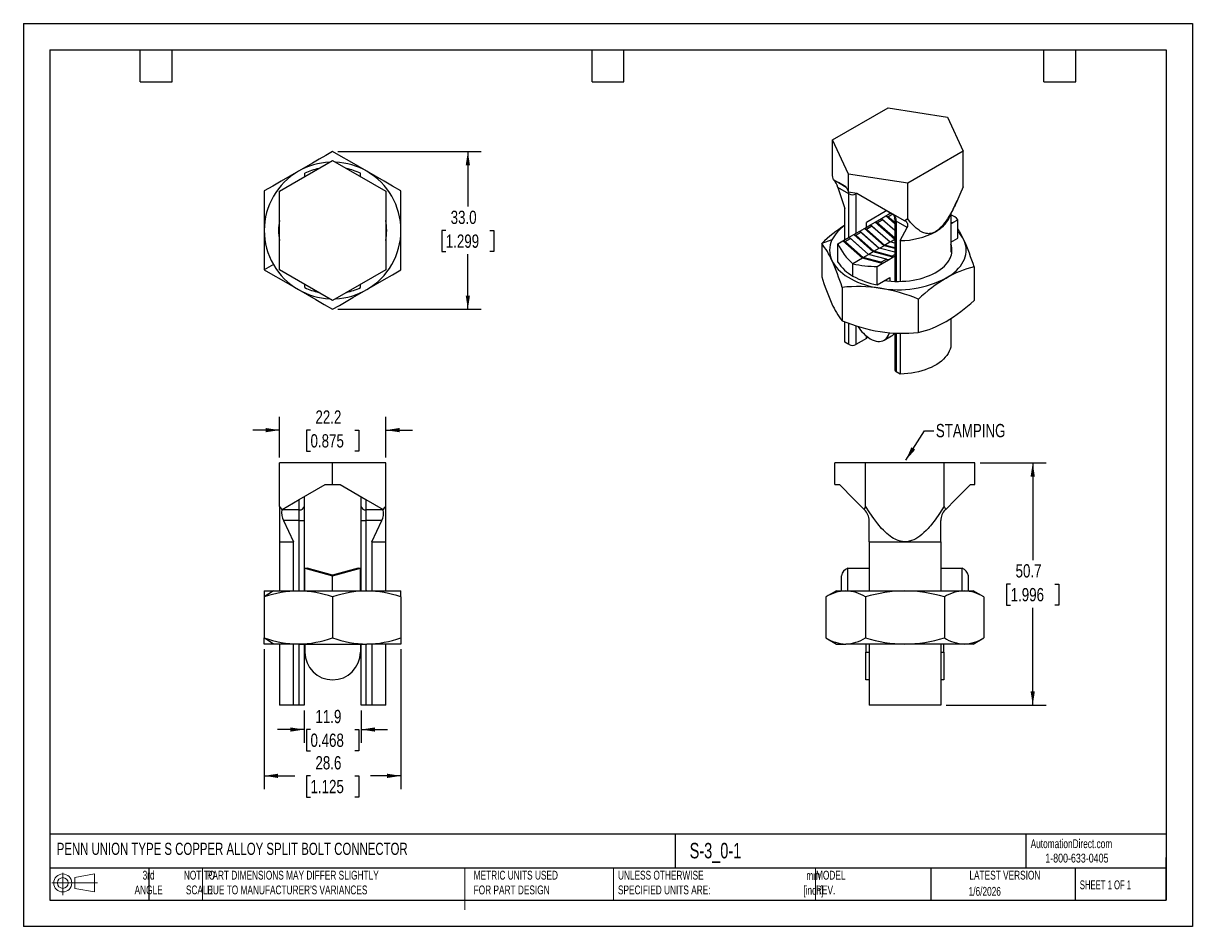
# Model space of a CAD drawing. Header units: millimetres. Extents: x 0 to 244, y 0 to 189.
import ezdxf

# ---------------------------------------------------------------- set-up
doc = ezdxf.new("R2010")
doc.units = ezdxf.units.MM
doc.header["$LTSCALE"] = 0.875
doc.linetypes.add('CENTERX2', pattern=[20.32, 12.7, -2.54, 2.54, -2.54])
doc.layers.add('DIMENSIONS', color=140, linetype='Continuous', lineweight=25)
doc.layers.add('TEXT', color=140, linetype='Continuous', lineweight=25)
doc.layers.add('SLD-DEFPOINTS', color=7, linetype='Continuous')
doc.styles.add('SLDTEXTSTYLE0', font='TXT', dxfattribs={"width": 0.7})
doc.styles.add('SLDTEXTSTYLE1', font='TXT', dxfattribs={"width": 0.65})
doc.styles.add('SLDTEXTSTYLE2', font='TXT', dxfattribs={"width": 0.75})
doc.dimstyles.new('SLDDIMSTYLE0', dxfattribs={"dimtxt": 2.778125, "dimasz": 2.88925, "dimexe": 0, "dimexo": 0.0625, "dimgap": 0.694531, "dimtad": 0, "dimtih": 1, "dimtoh": 1, "dimdec": 1, "dimrnd": 1e-09, "dimzin": 12, "dimdsep": 46, "dimtxsty": 'SLDTEXTSTYLE2', "dimsah": 1, "dimcen": 0.09, "dimadec": 0, "dimazin": 3, "dimtfac": 1, "dimtdec": 1, "dimtmove": 0, "dimatfit": 0, "dimfxl": 0, "dimfrac": 2, "dimtolj": 1, "dimtzin": 12, "dimarcsym": 0})
doc.dimstyles.new('SLDDIMSTYLE1', dxfattribs={"dimtxt": 2.778125, "dimasz": 2.88925, "dimexe": 0, "dimexo": 0.0625, "dimgap": 0.694531, "dimtad": 0, "dimtih": 1, "dimtoh": 1, "dimdec": 1, "dimrnd": 1e-09, "dimzin": 12, "dimdsep": 46, "dimtxsty": 'SLDTEXTSTYLE2', "dimsah": 1, "dimcen": 0.09, "dimadec": 0, "dimazin": 3, "dimtfac": 1, "dimtdec": 1, "dimtofl": 0, "dimtmove": 0, "dimatfit": 3, "dimfxl": 0, "dimfrac": 2, "dimtolj": 1, "dimtzin": 12, "dimarcsym": 0})
doc.dimstyles.new('SLDDIMSTYLE2', dxfattribs={"dimtxt": 0.18, "dimasz": 2.88925, "dimexe": 0, "dimexo": 0.0625, "dimgap": 0, "dimtad": 0, "dimtih": 1, "dimtoh": 1, "dimdec": 0, "dimrnd": 1e-09, "dimzin": 0, "dimdsep": 46, "dimtxsty": 'Standard', "dimsah": 1, "dimcen": 0.09, "dimadec": 0, "dimazin": 0, "dimtfac": 2.88925, "dimtdec": 0, "dimtofl": 0, "dimtmove": 0, "dimatfit": 3, "dimfxl": 0, "dimfrac": 2, "dimtolj": 1, "dimtzin": 0, "dimarcsym": 0})
doc.dimstyles.new('SLDDIMSTYLE3', dxfattribs={"dimtxt": 2.778125, "dimasz": 2.88925, "dimexe": 0, "dimexo": 0.0625, "dimgap": 0.694531, "dimtad": 0, "dimtih": 1, "dimtoh": 1, "dimdec": 1, "dimrnd": 1e-09, "dimzin": 4, "dimdsep": 46, "dimtxsty": 'SLDTEXTSTYLE2', "dimsah": 1, "dimcen": 0.09, "dimadec": 0, "dimazin": 1, "dimtfac": 1, "dimtdec": 1, "dimtofl": 0, "dimtmove": 0, "dimatfit": 3, "dimfxl": 0, "dimfrac": 2, "dimtolj": 1, "dimtzin": 12, "dimarcsym": 0})

# ---------------------------------------------------------------- blocks, each defined once
blk = doc.blocks.new('Block11')
at = {"color": 7, "linetype": 'Continuous', "lineweight": 18}
for p, q in [((0, 2.52), (9.51, 2.52)), ((2.26, 4.65), (2.26, 0)), ((4.79, 3.65), (8.9, 4.4)), ((4.79, 1.4), (4.79, 3.65)), ((8.9, 4.4), (8.9, 0.64)), ((4.79, 1.4), (8.9, 0.64))]:
    blk.add_line(p, q, dxfattribs=at)
for radius in [1.88, 1.12]:
    blk.add_circle((2.26, 2.52), radius, dxfattribs=at)
blk = doc.blocks.new('Block12')
at = {"layer": 'SLD-DEFPOINTS'}
blk.add_blockref('Block11', (0, 0), dxfattribs=at)
blk = doc.blocks.new('_D')
at = {"layer": 'DIMENSIONS'}
for p, q in [((53.55, 98.13), (53.55, 106.62)), ((75.77, 98.13), (75.77, 106.62)), ((53.55, 103.84), (47.99, 103.84)), ((60.04, 103.82), (59.2, 103.82)), ((59.2, 103.82), (59.2, 99.41)), ((69.28, 103.82), (70.13, 103.82)), ((70.13, 103.82), (70.13, 99.41)), ((75.77, 103.84), (81.33, 103.84)), ((59.2, 99.41), (60.04, 99.41)), ((70.13, 99.41), (69.28, 99.41))]:
    blk.add_line(p, q, dxfattribs=at)
for points in [[(53.55, 103.84), (50.66, 104.29), (50.66, 103.4)], [(75.77, 103.84), (78.66, 103.4), (78.66, 104.29)]]:
    blk.add_solid(points, dxfattribs=at)
at = {"layer": 'DIMENSIONS', "char_height": 2.778, "attachment_point": 1, "style": 'SLDTEXTSTYLE2'}
for s, insert in [('22.2', (61.07, 107.97)), ('0.875', (60.04, 102.99))]:
    blk.add_mtext(s, dxfattribs=dict(at, insert=insert))
blk = doc.blocks.new('_D_1')
at = {"layer": 'DIMENSIONS'}
for p, q in [((58.72, 45.21), (58.72, 38.44)), ((70.61, 45.21), (70.61, 38.44)), ((58.72, 41.22), (53.16, 41.22)), ((60.04, 41.2), (59.2, 41.2)), ((59.2, 41.2), (59.2, 36.79)), ((69.28, 41.2), (70.13, 41.2)), ((70.13, 41.2), (70.13, 36.79)), ((70.61, 41.22), (76.16, 41.22)), ((59.2, 36.79), (60.04, 36.79)), ((70.13, 36.79), (69.28, 36.79))]:
    blk.add_line(p, q, dxfattribs=at)
for points in [[(58.72, 41.22), (55.83, 41.66), (55.83, 40.78)], [(70.61, 41.22), (73.5, 40.78), (73.5, 41.66)]]:
    blk.add_solid(points, dxfattribs=at)
at = {"layer": 'DIMENSIONS', "char_height": 2.778, "attachment_point": 1, "style": 'SLDTEXTSTYLE2'}
for s, insert in [('11.9', (61.07, 45.34)), ('0.468', (60.04, 40.37))]:
    blk.add_mtext(s, dxfattribs=dict(at, insert=insert))
blk = doc.blocks.new('_D_2')
at = {"layer": 'DIMENSIONS'}
for p, q in [((50.37, 58), (50.37, 28.76)), ((78.95, 58), (78.95, 28.76)), ((50.37, 31.54), (56.76, 31.54)), ((60.04, 31.52), (59.2, 31.52)), ((59.2, 31.52), (59.2, 27.11)), ((69.28, 31.52), (70.13, 31.52)), ((70.13, 31.52), (70.13, 27.11)), ((78.95, 31.54), (72.56, 31.54)), ((59.2, 27.11), (60.04, 27.11)), ((70.13, 27.11), (69.28, 27.11))]:
    blk.add_line(p, q, dxfattribs=at)
for points in [[(50.37, 31.54), (53.26, 31.09), (53.26, 31.98)], [(78.95, 31.54), (76.06, 31.98), (76.06, 31.09)]]:
    blk.add_solid(points, dxfattribs=at)
at = {"layer": 'DIMENSIONS', "char_height": 2.778, "attachment_point": 1, "style": 'SLDTEXTSTYLE2'}
for s, insert in [('28.6', (61.07, 35.66)), ('1.125', (60.04, 30.69))]:
    blk.add_mtext(s, dxfattribs=dict(at, insert=insert))
blk = doc.blocks.new('_D_3')
at = {"layer": 'DIMENSIONS'}
for p, q in [((65.77, 162.11), (95.71, 162.11)), ((92.93, 162.11), (92.93, 150.61)), ((88.32, 145.59), (87.47, 145.59)), ((87.47, 145.59), (87.47, 141.18)), ((97.55, 145.59), (98.4, 145.59)), ((98.4, 145.59), (98.4, 141.18)), ((87.47, 141.18), (88.32, 141.18)), ((92.93, 129.11), (92.93, 140.62)), ((98.4, 141.18), (97.55, 141.18)), ((65.77, 129.11), (95.71, 129.11))]:
    blk.add_line(p, q, dxfattribs=at)
for points in [[(92.93, 162.11), (92.49, 159.22), (93.38, 159.22)], [(92.93, 129.11), (93.38, 132), (92.49, 132)]]:
    blk.add_solid(points, dxfattribs=at)
at = {"layer": 'DIMENSIONS', "char_height": 2.778, "attachment_point": 1, "style": 'SLDTEXTSTYLE2'}
for s, insert in [('33.0', (89.34, 149.74)), ('1.299', (88.32, 144.76))]:
    blk.add_mtext(s, dxfattribs=dict(at, insert=insert))
blk = doc.blocks.new('_D_4')
at = {"layer": 'DIMENSIONS'}
for p, q in [((200.06, 97.02), (213.83, 97.02)), ((211.05, 97.02), (211.05, 76.67)), ((206.43, 71.65), (205.58, 71.65)), ((205.58, 71.65), (205.58, 67.24)), ((215.67, 71.65), (216.51, 71.65)), ((216.51, 71.65), (216.51, 67.24)), ((205.58, 67.24), (206.43, 67.24)), ((211.05, 46.32), (211.05, 66.68)), ((216.51, 67.24), (215.67, 67.24)), ((192.93, 46.32), (213.83, 46.32))]:
    blk.add_line(p, q, dxfattribs=at)
for points in [[(211.05, 97.02), (210.6, 94.13), (211.49, 94.13)], [(211.05, 46.32), (211.49, 49.21), (210.6, 49.21)]]:
    blk.add_solid(points, dxfattribs=at)
at = {"layer": 'DIMENSIONS', "char_height": 2.778, "attachment_point": 1, "style": 'SLDTEXTSTYLE2'}
for s, insert in [('50.7', (207.46, 75.8)), ('1.996', (206.43, 70.82))]:
    blk.add_mtext(s, dxfattribs=dict(at, insert=insert))

msp = doc.modelspace()

# ---------------------------------------------------------------- linework, layer by layer
at = {"color": 7, "linetype": 'Continuous'}
for p, q in [((0, 188.91), (0, 0)), ((0, 188.91), (244.48, 188.91)), ((244.48, 188.91), (244.48, 0)), ((244.48, 0), (0, 0))]:
    msp.add_line(p, q, dxfattribs=at)
for p, q in [((169.19, 164.54), (180.8, 171.25)), ((180.8, 171.25), (193.2, 169.33)), ((193.2, 169.33), (196.52, 162.18)), ((172.51, 157.39), (169.19, 164.54)), ((169.19, 157.13), (169.19, 164.54)), ((196.52, 162.18), (184.9, 155.47)), ((196.52, 154.76), (196.52, 162.18)), ((53.55, 153.82), (64.66, 160.24)), ((64.66, 160.24), (75.77, 153.82)), ((58.86, 156.89), (58.86, 157.56)), ((70.47, 156.89), (70.47, 157.56)), ((172.51, 153.66), (172.51, 157.39)), ((184.9, 155.47), (172.51, 157.39)), ((169.36, 156.22), (170.43, 155.6)), ((171.98, 154.71), (169.41, 156.19)), ((172.63, 153.26), (170.29, 154.61)), ((170.29, 154.61), (171.75, 150.17)), ((170.43, 155.6), (172.04, 154.68)), ((171.98, 154.71), (170.43, 155.6)), ((171.98, 154.71), (172, 154.7)), ((172.04, 154.67), (171.98, 154.71)), ((172.04, 154.68), (172.51, 153.66)), ((184.9, 148.06), (184.9, 155.47)), ((53.55, 137.4), (53.55, 153.82)), ((75.77, 153.82), (75.77, 137.4)), ((172.51, 153.66), (174.28, 153.38)), ((172.63, 144.18), (172.63, 153.26)), ((174.07, 153.41), (174.07, 153.26)), ((174.07, 153.26), (174.07, 145.01)), ((174.28, 153.38), (180.27, 149.92)), ((193.59, 148.23), (195.27, 151.86)), ((171.75, 143.67), (171.75, 150.17)), ((180.56, 149.76), (176.29, 147.29)), ((180.27, 149.92), (184.28, 147.61)), ((180.27, 149.92), (181.82, 149.03)), ((180.34, 148.63), (181.43, 149.26)), ((181.02, 149.49), (181.02, 149.02)), ((175.85, 146.04), (177.16, 146.79)), ((176.29, 146.29), (176.29, 147.29)), ((177.16, 146.79), (178.1, 147.33)), ((177.16, 146.79), (181.21, 143.2)), ((178.1, 147.33), (179.4, 148.09)), ((182.18, 143.72), (178.1, 147.33)), ((178.54, 147.19), (179.66, 147.83)), ((182.18, 143.96), (178.54, 147.19)), ((179.4, 148.09), (180.34, 148.63)), ((179.4, 148.09), (182.18, 145.62)), ((182.18, 145.6), (179.66, 147.83)), ((182.18, 147), (180.34, 148.63)), ((180.78, 148.48), (181.77, 149.06)), ((182.18, 147.24), (180.78, 148.48)), ((184.39, 147.55), (181.82, 149.03)), ((182.18, 147.99), (182.18, 134.96)), ((184.82, 146.22), (182.48, 147.58)), ((182.48, 147.58), (182.48, 134.95)), ((193.95, 149.01), (193.95, 141.03)), ((193.95, 147.01), (194.34, 147.24)), ((194.03, 147.32), (194.34, 147.24)), ((194.34, 147.24), (195.41, 147.85)), ((195.41, 143.99), (195.41, 147.85)), ((172.67, 144.2), (173.61, 144.74)), ((173.61, 144.74), (174.91, 145.49)), ((177.71, 141.1), (173.61, 144.74)), ((174.05, 144.59), (175.17, 145.24)), ((177.8, 141.26), (174.05, 144.59)), ((174.91, 145.49), (175.85, 146.04)), ((174.91, 145.49), (178.96, 141.9)), ((178.92, 141.91), (175.17, 145.24)), ((179.96, 142.4), (175.85, 146.04)), ((176.29, 145.89), (177.41, 146.54)), ((180.05, 142.56), (176.29, 145.89)), ((181.17, 143.21), (177.41, 146.54)), ((183.36, 143.47), (184.82, 146.22)), ((169.05, 143.61), (166.92, 142.9)), ((166.92, 142.9), (166.92, 135.91)), ((170.3, 142.83), (171.36, 143.45)), ((170.3, 138.97), (170.3, 142.83)), ((171.36, 143.45), (172.67, 144.2)), ((175.47, 139.81), (171.36, 143.45)), ((171.8, 143.3), (172.92, 143.95)), ((175.56, 139.97), (171.8, 143.3)), ((172.67, 144.2), (176.72, 140.6)), ((176.68, 140.61), (172.92, 143.95)), ((177.8, 141.26), (178.92, 141.91)), ((182.18, 141.04), (178.92, 141.91)), ((179.96, 142.4), (179.05, 141.88)), ((182.18, 141.8), (179.96, 142.4)), ((180.05, 142.56), (181.17, 143.21)), ((182.18, 141.99), (180.05, 142.56)), ((182.18, 142.94), (181.17, 143.21)), ((182.18, 143.68), (181.3, 143.17)), ((183.36, 143.47), (183.36, 134.96)), ((193.95, 143.15), (195.41, 143.99)), ((175.47, 139.81), (173.46, 138.65)), ((179.57, 138.71), (175.47, 139.81)), ((175.56, 139.97), (176.68, 140.61)), ((179.31, 138.96), (175.56, 139.97)), ((180.44, 139.61), (176.68, 140.61)), ((177.71, 141.1), (176.81, 140.58)), ((181.82, 140), (177.71, 141.1)), ((181.56, 140.26), (177.8, 141.26)), ((179.31, 138.96), (180.44, 139.61)), ((179.57, 138.71), (180.87, 139.46)), ((180.56, 139.54), (180.87, 139.46)), ((180.87, 139.46), (181.82, 140)), ((181.56, 140.26), (182.18, 140.61)), ((181.82, 140), (182.18, 140.21)), ((193.59, 139.66), (193.78, 139.79)), ((52.29, 138.47), (50.37, 137.36)), ((64.66, 130.98), (53.55, 137.4)), ((75.77, 137.4), (64.66, 130.98)), ((173.46, 136.06), (173.46, 138.65)), ((178.51, 138.09), (179.57, 138.71)), ((178.51, 134.23), (178.51, 138.09)), ((198.79, 137.97), (198.79, 130.98)), ((178.51, 134.23), (181.19, 135.78)), ((181.19, 135.78), (181.19, 135.02)), ((58.86, 133.66), (58.86, 134.34)), ((70.47, 133.66), (70.47, 134.34)), ((171.19, 133.7), (171.19, 126.71)), ((187.12, 131.24), (187.12, 124.25)), ((193.95, 127.19), (193.95, 121.67)), ((171.75, 122.25), (171.75, 126.5)), ((172.63, 121.74), (172.63, 126.16)), ((174.07, 125.67), (174.07, 121.74)), ((172.63, 121.74), (171.75, 122.25)), ((176.29, 123.02), (174.07, 121.74)), ((176.29, 123.02), (176.29, 123.5)), ((176.29, 123.02), (176.48, 123.36)), ((179.99, 122.66), (181.51, 123.54)), ((182.18, 124.13), (182.18, 116.48)), ((182.48, 124.12), (182.48, 116.06)), ((183.36, 124.1), (183.36, 115.55)), ((183.36, 115.55), (182.48, 116.06)), ((53.55, 87.94), (53.55, 97.02)), ((64.66, 97.02), (53.55, 97.02)), ((64.66, 92.45), (64.66, 97.02)), ((75.77, 97.02), (64.66, 97.02)), ((75.77, 87.94), (75.77, 97.02)), ((169.69, 92.45), (169.69, 97.02)), ((176.11, 97.02), (169.69, 97.02)), ((176.11, 87.94), (176.11, 97.02)), ((192.53, 97.02), (176.11, 97.02)), ((192.53, 87.94), (192.53, 97.02)), ((198.95, 97.02), (192.53, 97.02)), ((198.95, 92.45), (198.95, 97.02)), ((57.7, 89.35), (63.07, 92.45)), ((63.07, 92.45), (64.66, 92.45)), ((64.66, 92.45), (66.25, 92.45)), ((66.25, 92.45), (71.62, 89.35)), ((169.69, 92.45), (170.61, 92.45)), ((170.61, 92.45), (173.71, 89.35)), ((194.93, 89.35), (198.03, 92.45)), ((198.03, 92.45), (198.95, 92.45)), ((54.11, 87.27), (57.7, 89.35)), ((57.7, 87.16), (57.7, 89.35)), ((58.72, 89.93), (58.72, 87.88)), ((70.61, 87.88), (70.61, 89.93)), ((71.62, 89.35), (75.22, 87.27)), ((71.62, 89.35), (71.62, 87.16)), ((173.71, 89.35), (175.79, 87.27)), ((194.93, 89.35), (192.86, 87.27)), ((57.7, 87.16), (54.07, 87.16)), ((57.7, 84.92), (57.7, 87.16)), ((58.72, 87.88), (58.72, 84.92)), ((70.61, 84.92), (70.61, 87.88)), ((75.25, 87.16), (71.62, 87.16)), ((71.62, 87.16), (71.62, 84.92)), ((175.9, 87.16), (175.79, 87.27)), ((192.74, 87.16), (192.86, 87.27)), ((54.39, 84.92), (56.46, 80.51)), ((57.7, 84.92), (54.39, 84.92)), ((57.7, 84.92), (58.72, 84.92)), ((57.7, 70.22), (57.7, 84.92)), ((58.72, 84.92), (58.72, 70.22)), ((70.61, 84.92), (71.62, 84.92)), ((70.61, 70.22), (70.61, 84.92)), ((74.94, 84.92), (71.62, 84.92)), ((71.62, 84.92), (71.62, 70.22)), ((72.87, 80.51), (74.94, 84.92)), ((176.83, 80.51), (176.83, 84.92)), ((191.82, 80.51), (191.82, 84.92)), ((53.55, 80.51), (53.55, 70.22)), ((53.55, 80.51), (56.46, 80.51)), ((56.46, 70.22), (56.46, 80.51)), ((72.87, 80.51), (75.77, 80.51)), ((72.87, 80.51), (72.87, 70.22)), ((75.77, 70.22), (75.77, 80.51)), ((176.83, 80.51), (184.32, 80.51)), ((176.83, 80.51), (176.83, 70.22)), ((184.32, 80.51), (191.82, 80.51)), ((191.82, 80.51), (191.82, 70.22)), ((58.86, 70.22), (58.86, 74.95)), ((58.86, 74.95), (64.66, 73.4)), ((58.86, 74.95), (59.35, 74.95)), ((64.66, 73.53), (59.35, 74.95)), ((64.66, 73.4), (70.47, 74.95)), ((69.98, 74.95), (64.66, 73.53)), ((64.66, 73.53), (64.66, 73.4)), ((64.66, 70.22), (64.66, 73.4)), ((69.98, 74.95), (70.47, 74.95)), ((70.47, 70.22), (70.47, 74.95)), ((171.04, 70.22), (171.04, 73.4)), ((172.37, 70.22), (172.37, 74.95)), ((172.37, 74.95), (173.88, 74.95)), ((173.88, 74.95), (175.72, 74.95)), ((175.72, 74.95), (176.83, 74.95)), ((191.82, 74.95), (192.93, 74.95)), ((192.93, 74.95), (194.77, 74.95)), ((194.77, 74.95), (196.27, 74.95)), ((196.27, 70.22), (196.27, 74.95)), ((197.61, 70.22), (197.61, 73.4)), ((52.29, 70.22), (50.37, 68.95)), ((50.37, 70.22), (52.29, 70.22)), ((50.37, 68.95), (50.37, 60.39)), ((52.29, 70.22), (57.52, 70.22)), ((57.52, 70.22), (71.81, 70.22)), ((64.66, 68.95), (64.66, 60.39)), ((71.81, 70.22), (78.95, 70.22)), ((78.95, 68.95), (78.95, 60.39)), ((170.03, 70.22), (167.82, 68.95)), ((167.82, 68.95), (167.82, 60.39)), ((170.03, 70.22), (171.95, 70.22)), ((171.95, 70.22), (184.32, 70.22)), ((176.07, 68.95), (176.07, 60.39)), ((184.32, 70.22), (196.7, 70.22)), ((192.57, 68.95), (192.57, 60.39)), ((196.7, 70.22), (198.61, 70.22)), ((200.82, 68.95), (198.61, 70.22)), ((200.82, 68.95), (200.82, 60.39)), ((52.29, 59.11), (50.37, 60.39)), ((50.37, 59.11), (50.37, 60.39)), ((52.29, 59.11), (50.37, 59.11)), ((57.52, 59.11), (52.29, 59.11)), ((53.55, 59.11), (53.55, 46.32)), ((56.46, 46.32), (56.46, 59.11)), ((57.52, 59.11), (71.81, 59.11)), ((57.7, 46.32), (57.7, 59.11)), ((58.72, 59.11), (58.72, 46.32)), ((58.86, 59.11), (58.86, 57.41)), ((70.47, 59.11), (70.47, 57.41)), ((70.61, 46.32), (70.61, 59.11)), ((71.62, 59.11), (71.62, 46.32)), ((78.95, 59.11), (71.81, 59.11)), ((72.87, 59.11), (72.87, 46.32)), ((75.77, 46.32), (75.77, 59.11)), ((78.95, 60.39), (78.95, 59.11)), ((167.82, 60.39), (170.03, 59.11)), ((170.03, 59.11), (171.95, 59.11)), ((184.32, 59.11), (171.95, 59.11)), ((176.17, 59.11), (176.17, 57.41)), ((176.83, 59.11), (176.83, 46.32)), ((196.7, 59.11), (184.32, 59.11)), ((191.82, 59.11), (191.82, 46.32)), ((192.48, 57.41), (192.48, 59.11)), ((198.61, 59.11), (196.7, 59.11)), ((198.61, 59.11), (200.82, 60.39)), ((176.17, 51.61), (176.17, 57.41)), ((176.17, 57.41), (176.83, 57.41)), ((191.82, 57.41), (192.48, 57.41)), ((192.48, 57.41), (192.48, 51.61)), ((176.83, 51.61), (176.17, 51.61)), ((192.48, 51.61), (191.82, 51.61)), ((56.46, 46.32), (53.55, 46.32)), ((57.7, 46.32), (56.46, 46.32)), ((58.72, 46.32), (57.7, 46.32)), ((71.62, 46.32), (70.61, 46.32)), ((72.87, 46.32), (71.62, 46.32)), ((75.77, 46.32), (72.87, 46.32)), ((191.82, 46.32), (176.83, 46.32))]:
    msp.add_line(p, q)
at = {"color": 140, "linetype": 'Continuous', "lineweight": 18}
for p, q in [((37.48, 12.22), (37.48, 5.56)), ((92.3, 12.22), (92.3, 5.56)), ((92.3, 10.14), (92.3, 3.48)), ((123.37, 12.22), (123.37, 5.56)), ((165.64, 12.22), (165.64, 5.56))]:
    msp.add_line(p, q, dxfattribs=at)
at = {"flags": 128}
for points in [[(64.66, 162.11), (63.23, 161.28), (61.83, 160.48), (60.42, 159.66), (58.98, 158.83), (57.52, 157.99)], [(71.81, 157.99), (69.99, 159.04), (68.19, 160.07), (66.45, 161.08), (64.66, 162.11)], [(57.52, 157.99), (55.7, 156.94), (53.91, 155.9), (52.17, 154.9), (50.37, 153.86)], [(78.95, 153.86), (77.16, 154.9), (75.41, 155.9), (73.62, 156.94), (71.81, 157.99)], [(169.36, 156.22), (169.26, 156.73), (169.19, 157.13)], [(169.36, 156.22), (169.39, 156.21), (169.41, 156.19)], [(196.52, 154.76), (195.83, 153.13), (195.17, 151.64), (194.99, 151.28), (194.82, 150.92), (194.65, 150.58), (194.48, 150.24), (194.31, 149.92), (194.15, 149.6), (193.84, 149.05), (193.53, 148.53), (193.23, 148.04), (192.92, 147.59), (192.62, 147.17), (192.32, 146.78), (192.01, 146.43), (191.71, 146.12), (191.21, 145.68), (190.71, 145.34)], [(50.37, 153.86), (50.38, 151.79), (50.37, 149.78), (50.37, 147.71), (50.37, 145.61)], [(78.95, 145.61), (78.95, 147.71), (78.95, 149.78), (78.95, 151.8), (78.95, 153.86)], [(172.63, 153.26), (172.62, 153.51), (172.61, 153.64)], [(177.41, 146.54), (177.29, 146.62), (177.19, 146.7), (177.16, 146.73), (177.15, 146.76), (177.14, 146.77), (177.15, 146.78), (177.15, 146.78), (177.16, 146.79)], [(178.1, 147.33), (178.11, 147.34), (178.12, 147.34), (178.14, 147.34), (178.16, 147.34), (178.2, 147.33), (178.26, 147.31), (178.4, 147.26), (178.54, 147.19)], [(179.66, 147.83), (179.54, 147.91), (179.44, 147.99), (179.41, 148.03), (179.39, 148.05), (179.39, 148.06), (179.39, 148.07), (179.39, 148.08), (179.4, 148.09)], [(180.34, 148.63), (180.35, 148.63), (180.37, 148.64), (180.38, 148.64), (180.4, 148.64), (180.45, 148.63), (180.51, 148.61), (180.65, 148.55), (180.78, 148.48)], [(184.9, 148.06), (184.56, 147.8), (184.28, 147.61)], [(184.39, 147.55), (184.33, 147.58), (184.28, 147.61)], [(190.71, 145.34), (190.38, 145.17), (190.04, 145.05), (189.71, 144.97), (189.48, 144.94), (189.25, 144.93), (189.03, 144.94), (188.8, 144.97), (188.55, 145.02), (188.3, 145.1), (188.04, 145.2), (187.79, 145.32), (187.53, 145.47), (187.28, 145.64), (186.7, 146.09), (186.11, 146.64), (185.52, 147.3), (184.9, 148.06)], [(50.37, 145.61), (50.37, 143.51), (50.37, 141.44), (50.38, 139.43), (50.37, 137.36)], [(78.95, 137.36), (78.95, 139.43), (78.95, 141.45), (78.95, 143.52), (78.95, 145.61)], [(173.61, 144.74), (173.62, 144.75), (173.63, 144.75), (173.65, 144.75), (173.67, 144.75), (173.71, 144.74), (173.77, 144.72), (173.91, 144.66), (174.05, 144.59)], [(175.17, 145.24), (175.05, 145.32), (174.95, 145.4), (174.92, 145.43), (174.9, 145.46), (174.9, 145.47), (174.9, 145.48), (174.9, 145.49), (174.91, 145.49)], [(175.85, 146.04), (175.86, 146.04), (175.88, 146.04), (175.89, 146.05), (175.91, 146.04), (175.96, 146.03), (176.02, 146.02), (176.16, 145.96), (176.29, 145.89)], [(171.36, 143.45), (171.37, 143.45), (171.39, 143.45), (171.4, 143.45), (171.42, 143.45), (171.47, 143.44), (171.53, 143.42), (171.67, 143.37), (171.8, 143.3)], [(172.92, 143.95), (172.8, 144.02), (172.7, 144.1), (172.67, 144.14), (172.66, 144.17), (172.65, 144.18), (172.66, 144.19), (172.66, 144.19), (172.67, 144.2)], [(192.96, 135.65), (193.56, 136.02), (194.12, 136.41), (194.64, 136.82), (195.12, 137.25), (195.54, 137.69), (195.92, 138.15), (196.25, 138.62), (196.53, 139.1), (196.76, 139.59), (196.94, 140.09), (197.06, 140.59), (197.13, 141.1), (197.14, 141.61), (197.1, 142.11), (197, 142.62), (196.86, 143.12), (196.65, 143.61)], [(180.09, 135.15), (180.68, 135.07), (181.44, 135), (182.21, 134.96), (182.98, 134.95), (183.75, 134.97), (184.52, 135.02), (185.28, 135.1), (186.03, 135.21), (186.76, 135.35), (187.48, 135.52), (188.17, 135.72), (188.84, 135.94), (189.48, 136.19), (190.09, 136.46), (190.67, 136.76), (191.21, 137.08), (191.71, 137.42), (192.17, 137.77), (192.58, 138.15), (192.96, 138.54), (193.28, 138.95), (193.55, 139.36), (193.78, 139.79)], [(180.87, 139.46), (180.86, 139.46), (180.85, 139.45), (180.84, 139.45), (180.82, 139.45), (180.77, 139.46), (180.71, 139.48), (180.57, 139.54), (180.44, 139.61)], [(181.56, 140.26), (181.68, 140.18), (181.78, 140.1), (181.81, 140.07), (181.83, 140.04), (181.83, 140.03), (181.83, 140.02), (181.82, 140.01), (181.82, 140)], [(50.37, 137.36), (52.17, 136.33), (53.91, 135.32), (55.7, 134.29), (57.52, 133.24)], [(71.81, 133.24), (73.62, 134.29), (75.42, 135.32), (77.16, 136.33), (78.95, 137.36)], [(169.05, 139.34), (169.31, 138.86), (169.61, 138.38), (169.97, 137.92), (170.37, 137.47), (170.82, 137.03), (171.32, 136.61), (171.86, 136.21), (172.44, 135.83), (173.07, 135.47), (173.73, 135.13), (174.42, 134.82), (175.15, 134.53), (175.9, 134.27), (176.68, 134.04), (177.49, 133.83), (178.31, 133.66), (179.16, 133.51)], [(179.31, 138.96), (179.44, 138.88), (179.53, 138.8), (179.56, 138.77), (179.58, 138.74), (179.58, 138.73), (179.58, 138.72), (179.58, 138.71), (179.57, 138.71)], [(57.52, 133.24), (59.34, 132.19), (61.13, 131.15), (62.87, 130.15), (64.66, 129.11)], [(64.66, 129.11), (66.09, 129.94), (67.49, 130.75), (68.91, 131.56), (70.35, 132.4), (71.81, 133.24)], [(177.09, 122.95), (177.49, 122.74), (177.89, 122.58), (178.28, 122.46), (178.66, 122.4), (179.02, 122.39), (179.37, 122.43), (179.69, 122.52), (179.99, 122.66), (180.26, 122.85), (180.5, 123.08), (180.71, 123.36), (180.88, 123.68), (181.02, 124.04), (181.06, 124.21)], [(193.95, 121.67), (193.89, 121.22), (193.77, 120.77), (193.6, 120.33), (193.38, 119.9), (193.1, 119.48), (192.77, 119.07), (192.39, 118.67), (191.97, 118.29), (191.5, 117.93), (190.98, 117.59), (190.43, 117.27), (189.84, 116.97), (189.21, 116.7), (188.56, 116.46), (187.87, 116.24), (187.16, 116.05), (186.43, 115.89), (185.68, 115.76), (184.91, 115.66), (184.14, 115.59), (183.36, 115.55)], [(54.11, 87.27), (53.79, 87.64), (53.55, 87.94)], [(53.55, 87.94), (53.55, 86.43), (53.55, 85.08), (53.55, 84.75), (53.55, 84.44), (53.55, 84.14), (53.55, 83.85), (53.55, 83.57), (53.55, 83.3), (53.55, 82.84), (53.55, 82.42), (53.55, 82.04), (53.55, 81.7), (53.55, 81.4), (53.55, 81.14), (53.55, 80.93), (53.55, 80.76), (53.55, 80.57), (53.55, 80.51)], [(54.11, 87.27), (54.09, 87.21), (54.07, 87.16)], [(75.77, 87.94), (75.47, 87.56), (75.22, 87.27)], [(75.25, 87.16), (75.23, 87.22), (75.22, 87.27)], [(75.77, 80.51), (75.77, 80.54), (75.77, 80.62), (75.77, 80.76), (75.77, 80.88), (75.77, 81.03), (75.77, 81.21), (75.77, 81.4), (75.77, 81.65), (75.77, 81.92), (75.77, 82.22), (75.77, 82.55), (75.77, 82.91), (75.77, 83.3), (75.77, 84.26), (75.77, 85.35), (75.77, 86.58), (75.77, 87.94)], [(176.11, 87.94), (175.93, 87.56), (175.79, 87.27)], [(184.32, 80.51), (183.85, 80.54), (183.38, 80.62), (182.91, 80.76), (182.58, 80.88), (182.26, 81.03), (181.94, 81.21), (181.62, 81.4), (181.26, 81.65), (180.9, 81.92), (180.55, 82.22), (180.19, 82.55), (179.83, 82.91), (179.46, 83.3), (178.65, 84.26), (177.82, 85.35), (176.98, 86.58), (176.11, 87.94)], [(192.53, 87.94), (191.57, 86.43), (190.62, 85.08), (190.38, 84.75), (190.14, 84.44), (189.9, 84.14), (189.66, 83.85), (189.42, 83.57), (189.18, 83.3), (188.74, 82.84), (188.31, 82.42), (187.88, 82.04), (187.45, 81.7), (187.02, 81.4), (186.59, 81.14), (186.16, 80.93), (185.73, 80.76), (185.03, 80.57), (184.32, 80.51)], [(192.86, 87.27), (192.67, 87.64), (192.53, 87.94)], [(50.37, 70.22), (50.37, 70.14), (50.37, 69.88), (50.38, 69.49), (50.37, 68.95)], [(78.95, 68.95), (78.95, 69.49), (78.95, 69.88), (78.95, 70.14), (78.95, 70.22)]]:
    msp.add_lwpolyline(points, dxfattribs=at)
for centre, radius, start, end in [((64.66, 145.61), 14.29, 92.4569, 120), ((64.66, 145.61), 14.29, 60, 87.5431), ((64.66, 145.61), 14.29, 120, 180), ((64.1, 147.08), 11.72, 101.5413, 116.5842), ((64.96, 146.36), 12.48, 63.8298, 77.9887), ((64.66, 145.61), 14.29, 0, 60), ((167.29, 153.97), 3.07, 11.9587, 46.319), ((173.35, 154.64), 1.56, 242.6097, 297.3903), ((64.66, 145.61), 11.31, 169.2518, 190.7482), ((64.66, 145.61), 11.31, 349.2518, 10.7482), ((189.37, 119.2), 32.65, 122.6578, 133.447), ((181.02, 148.17), 1.17, 351.1995, 47.0318), ((180.89, 147.73), 1.6, 354.3796, 54.302), ((182.69, 148.04), 0.511, 185.7114, 245.6239), ((184.01, 146.69), 0.937, 330.0752, 66.1001), ((187.64, 151.29), 6.69, 297.308, 332.7882), ((191.91, 144.42), 4.9, 44.4812, 65.3507), ((194.29, 147.74), 0.505, 228.5298, 276.2389), ((64.66, 145.61), 14.29, 180, 210), ((64.66, 145.61), 14.29, 300, 0), ((176.18, 140.04), 7.97, 123.733, 153.3835), ((183.26, 159.25), 15.78, 270.3707, 298.1997), ((181.54, 136.91), 16.53, 23.9075, 32.9908), ((190.43, 140.65), 6.89, 25.5092, 43.8181), ((153.56, 132.46), 16.96, 23.9398, 37.9956), ((173.52, 141.48), 4.95, 154.4428, 205.5572), ((181.52, 148.02), 12.37, 204.8237, 229.302), ((179.85, 142.57), 0.198, 303.0811, 358.0656), ((190.27, 141.47), 3.89, 334.3471, 18.8245), ((148.87, 122.31), 52.32, 17.423, 24.0329), ((175.36, 139.97), 0.198, 303.0811, 358.0656), ((177.61, 141.27), 0.197, 302.9298, 358.2169), ((64.66, 145.61), 14.29, 210, 240), ((121.42, 118.09), 52.16, 17.413, 24.0428), ((177.56, 143.68), 8.65, 212.9362, 241.7007), ((178.07, 157.36), 19.27, 256.162, 271.3029), ((203.84, 116.83), 21.74, 103.4301, 120.0388), ((216.13, 151.31), 51.56, 197.3747, 204.0812), ((181.59, 150.64), 16.7, 240.8825, 259.3793), ((182.89, 155.07), 21.87, 260.1775, 297.4085), ((210.57, 106.29), 34.23, 120.9562, 133.2173), ((64.66, 145.61), 14.29, 240, 267.5431), ((64.36, 144.86), 12.48, 243.8298, 257.9887), ((64.66, 145.61), 14.29, 272.4569, 300), ((65.22, 144.14), 11.72, 281.5413, 296.5842), ((174.4, 101.44), 32.42, 81.5697, 95.6911), ((173.18, 97.48), 36.53, 67.5553, 80.581), ((184.49, 137.12), 16.89, 203.9124, 218.023), ((175.09, 156.27), 34.66, 301.0317, 313.1417), ((185.09, 160.31), 36.36, 247.5252, 260.6111), ((181.41, 129.92), 8.2, 212.35, 238.1832), ((182.05, 145.45), 21.8, 283.4529, 300.0161), ((183.92, 156.86), 32.77, 261.6459, 275.6149), ((180.85, 125), 1.59, 294.2569, 326.4577), ((173.35, 123.13), 1.56, 242.6097, 297.3903), ((182.69, 116.53), 0.511, 185.6948, 245.6253), ((57.33, 86.48), 3.33, 168.1805, 207.9734), ((57.83, 88.06), 0.907, 261.9505, 348.5782), ((71.5, 88.06), 0.907, 191.4218, 278.0495), ((71.99, 86.48), 3.33, 332.0303, 11.8157), ((173.65, 84.92), 3.18, 0, 45), ((194.99, 84.92), 3.18, 135, 180), ((173.11, 72.97), 2.11, 110.3231, 168.3912), ((195.56, 72.99), 2.09, 11.2305, 70.0552), ((57.84, 47.79), 22.44, 90.8228, 109.4333), ((57.2, 47.79), 22.44, 70.5654, 89.1785), ((72.11, 47.9), 22.33, 90.7758, 109.4803), ((71.48, 47.79), 22.44, 70.567, 89.1768), ((172.23, 62.01), 8.22, 91.9739, 122.4103), ((171.65, 61.95), 8.28, 57.6942, 87.9215), ((184.67, 40.71), 29.52, 90.6661, 106.9218), ((183.98, 40.71), 29.52, 73.078, 89.334), ((197, 61.95), 8.28, 92.0776, 122.3066), ((196.39, 61.95), 8.28, 57.6992, 87.9165), ((57.82, 81.46), 22.35, 250.5287, 269.2152), ((57.16, 81.75), 22.64, 270.9057, 289.3504), ((72.11, 81.45), 22.34, 250.5259, 269.2179), ((71.45, 81.76), 22.65, 270.9095, 289.3467), ((172.23, 67.33), 8.23, 237.5929, 268.0228), ((171.61, 67.49), 8.39, 272.2803, 302.104), ((184.65, 88.52), 29.41, 253.0485, 269.3636), ((183.94, 88.88), 29.77, 270.7346, 286.8534), ((196.98, 67.33), 8.23, 237.5936, 268.0221), ((196.36, 67.49), 8.39, 272.2758, 302.1085), ((64.66, 57.41), 5.8, 180, 270), ((64.66, 57.41), 5.8, 270, 0)]:
    msp.add_arc(centre, radius, start, end)
at = {"layer": 'TEXT'}
for p, q in [((5.56, 183.36), (238.92, 183.36)), ((5.56, 183.36), (5.56, 5.56)), ((24.45, 176.69), (24.45, 183.36)), ((31.11, 176.69), (31.11, 183.36)), ((118.9, 176.69), (118.9, 183.36)), ((125.57, 176.69), (125.57, 183.36)), ((213.36, 176.69), (213.36, 183.36)), ((220.03, 176.69), (220.03, 183.36)), ((238.92, 183.36), (238.92, 5.56)), ((24.45, 176.69), (31.11, 176.69)), ((118.9, 176.69), (125.57, 176.69)), ((213.36, 176.69), (220.03, 176.69)), ((238.92, 19.36), (5.56, 19.36)), ((136.29, 19.36), (136.29, 12.22)), ((209.63, 19.36), (209.63, 12.22)), ((238.92, 5.56), (238.92, 14.45)), ((238.92, 12.22), (5.56, 12.22)), ((26.25, 12.22), (26.25, 5.56)), ((189.71, 12.22), (189.71, 5.56)), ((219.93, 12.22), (219.93, 5.56)), ((5.56, 5.56), (238.92, 5.56))]:
    msp.add_line(p, q, dxfattribs=at)

# ---------------------------------------------------------------- block references
at = {"layer": 'SLD-DEFPOINTS'}
msp.add_blockref('Block12', (5.98, 6.61), dxfattribs=at)

# ---------------------------------------------------------------- texts
at = {"layer": 'TEXT', "linetype": 'CENTERX2', "lineweight": 18}
for s, insert, char_height, attachment_point, style in [('STAMPING', (190.79, 105.14), 2.778, 1, 'SLDTEXTSTYLE2'), ('PENN UNION TYPE S COPPER ALLOY SPLIT BOLT CONNECTOR', (6.97, 17.55), 2.5466, 1, 'SLDTEXTSTYLE0'), ('S-3_0-1', (139.31, 17.52), 3.241, 1, 'SLDTEXTSTYLE0'), ('AutomationDirect.com', (210.61, 18.27), 1.8521, 1, 'SLDTEXTSTYLE0'), ('1-800-633-0405', (213.67, 15.26), 1.8521, 1, 'SLDTEXTSTYLE2'), ('3rd^JANGLE', (26.19, 11.69), 1.852, 2, 'SLDTEXTSTYLE0'), ('NOT TO^JSCALE', (36.83, 11.69), 1.8521, 2, 'SLDTEXTSTYLE0'), ("PART DIMENSIONS MAY DIFFER SLIGHTLY ^JDUE TO MANUFACTURER'S VARIANCES", (38.37, 11.69), 1.8521, 1, 'SLDTEXTSTYLE0'), ('METRIC UNITS USED ^JFOR PART DESIGN', (94.15, 11.69), 1.8521, 1, 'SLDTEXTSTYLE0'), ('UNLESS OTHERWISE ^JSPECIFIED UNITS ARE:', (124.32, 11.69), 1.8521, 1, 'SLDTEXTSTYLE0'), ('mm^J[inch]', (165.15, 11.61), 1.852, 2, 'SLDTEXTSTYLE0'), ('MODEL ^JREV.', (165.73, 11.69), 1.8521, 1, 'SLDTEXTSTYLE0'), ('LATEST VERSION', (205.23, 11.69), 1.8521, 2, 'SLDTEXTSTYLE0'), ('1/6/2026', (201.02, 8.31), 1.852, 2, 'SLDTEXTSTYLE0'), ('SHEET 1 OF 1', (220.89, 9.67), 1.8521, 1, 'SLDTEXTSTYLE1')]:
    msp.add_mtext(s, dxfattribs=dict(at, insert=insert, char_height=char_height, attachment_point=attachment_point, style=style))

# ---------------------------------------------------------------- dimensions: what is measured, and where the dimension line sits
at = {"layer": 'DIMENSIONS'}
for base, p1, p2, angle, dimstyle, picture, middle in [((92.93, 129.11), (64.66, 162.11), (64.66, 129.11), 90, 'SLDDIMSTYLE3', '_D_3', (92.93, 145.61)), ((211.05, 46.32), (198.95, 97.02), (191.82, 46.32), 90, 'SLDDIMSTYLE1', '_D_4', (211.05, 71.67)), ((50.37, 31.54), (78.95, 59.11), (50.37, 59.11), 0, 'SLDDIMSTYLE1', '_D_2', (64.66, 31.54))]:
    dim = msp.add_linear_dim(base=base, p1=p1, p2=p2, angle=angle, dimstyle=dimstyle, dxfattribs=at)
    dim.commit()
    dim.dimension.update_dxf_attribs({"geometry": picture, "text_midpoint": middle, "dimtype": 160})
for base, p1, p2, picture, middle in [((75.77, 103.84), (53.55, 97.02), (75.77, 97.02), '_D', (64.66, 103.84)), ((70.61, 41.22), (58.72, 46.32), (70.61, 46.32), '_D_1', (64.66, 41.22))]:
    dim = msp.add_linear_dim(base=base, p1=p1, p2=p2, dimstyle='SLDDIMSTYLE0', dxfattribs=at)
    dim.commit()
    dim.dimension.update_dxf_attribs({"geometry": picture, "text_midpoint": middle, "dimtype": 160})

# ---------------------------------------------------------------- leaders
at = {"layer": 'TEXT', "linetype": 'CENTERX2', "lineweight": 18}
msp.add_leader([(184.53, 97.57), (188.39, 103.69), (190.34, 103.69)], dimstyle='SLDDIMSTYLE2', dxfattribs=at)

doc.saveas('drawing.dxf')
